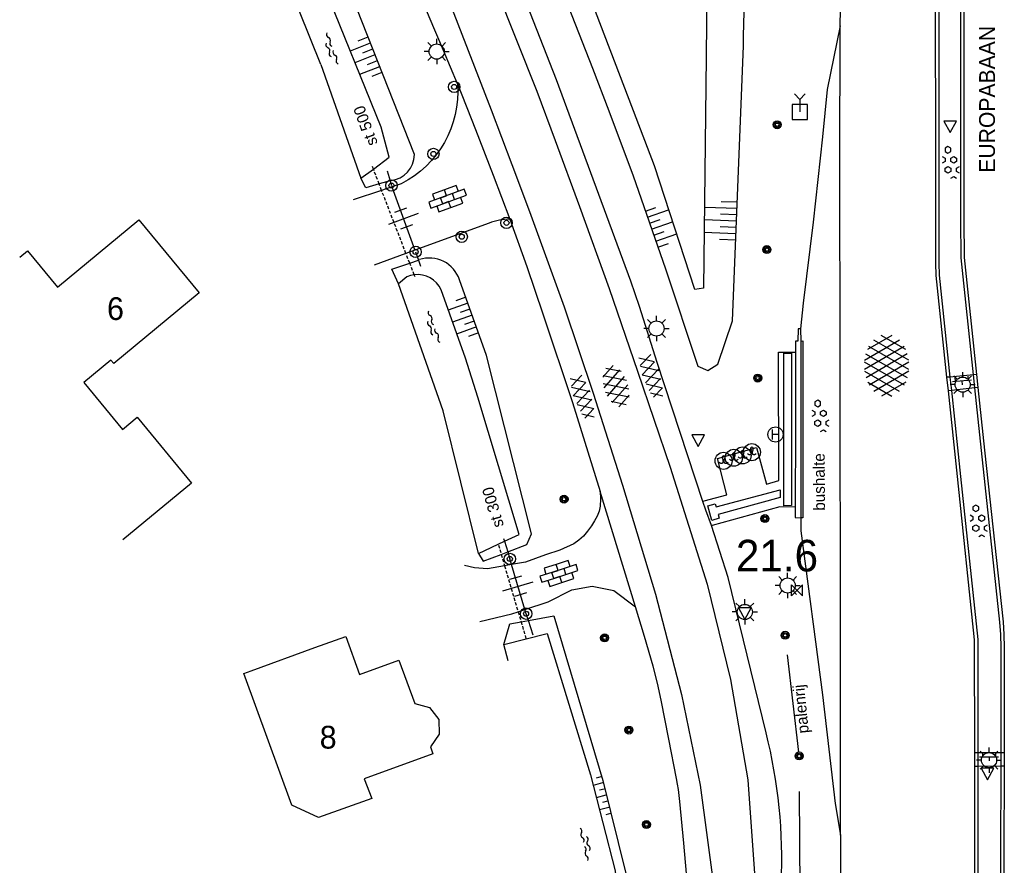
# Model space of a CAD drawing. Header units: metres. Extents: x 121538 to 126242, y 445257 to 454505.
# Tile 75 of 83: x 121655 to 121733, y 454082 to 454149. Entities that reach past the tile are written whole.
import ezdxf
from ezdxf.enums import TextEntityAlignment as Align

# ---------------------------------------------------------------- set-up
doc = ezdxf.new("R2010")
doc.units = ezdxf.units.M
doc.linetypes.add('STIPPELFIJN', pattern=[0.375, 0.25, -0.125])
for name, color, linetype in [('B01_F', 8, 'Continuous'), ('B01_T', 8, 'Continuous'), ('SYMBD01', 8, 'Continuous'), ('SYMBD02', 8, 'Continuous'), ('SYMBD04', 8, 'Continuous'), ('SYMBD05', 8, 'Continuous'), ('TEK-D06', 8, 'Continuous'), ('TEK-D20', 7, 'Continuous'), ('TER-D03S', 8, 'Continuous'), ('TER-T02', 8, 'RASTER'), ('TER-T03', 8, 'Continuous'), ('TER-T09', 8, 'Continuous'), ('TOPOT04', 8, 'Continuous'), ('TOPOT06', 8, 'WALB'), ('TOPOT11', 8, 'STIPPELFIJN'), ('TOPOT17', 8, 'Continuous'), ('TOPOT21', 8, 'Continuous'), ('TOPOT22', 8, 'Continuous'), ('TOPOT26', 8, 'Continuous'), ('TOPOT30', 8, 'Continuous'), ('WAT-T00', 8, 'Continuous'), ('WEG-T01', 8, 'Continuous'), ('WEG-T20', 8, 'Continuous'), ('WEG-T22', 8, 'Continuous'), ('WEG-T23', 12, 'Continuous'), ('Z02', 8, 'Continuous')]:
    doc.layers.add(name, color=color, linetype=linetype)
doc.styles.add('ISO', font='provutr.shx')
doc.styles.add('rtw_iso', font='iso-rtw.shx')
doc.linetypes.add('RASTER', pattern='A,0.25,-0.25,[150,BLOK.SHX,S=0.25,R=0,X=0,Y=0],-0.25,0.25', length=1)
doc.linetypes.add('WALB', pattern='A,0.5,[155,BLOK.SHX,S=0.25,R=0,X=0,Y=0],0.5', length=1)

# ---------------------------------------------------------------- blocks, each defined once
blk = doc.blocks.new('water-m')
at = {"linetype": 'Continuous'}
for centre, start, end in [((-0.01040913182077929, 0.7474348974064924), 129.7446390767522, 230.255360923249), ((-0.3222339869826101, 1.122434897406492), 309.7446390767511, 50.25536092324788), ((-0.3222339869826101, 0.3724348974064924), 309.7446390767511, 50.25536092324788), ((0.3153431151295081, 0.005530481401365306), 129.7446390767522, 230.255360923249), ((0.003518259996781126, 0.3805304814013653), 309.7446390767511, 50.25536092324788), ((-0.01040913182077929, -0.7430899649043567), 129.7446390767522, 230.255360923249), ((-0.3222339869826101, -0.3680899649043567), 309.7446390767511, 50.25536092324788), ((0.003518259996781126, -0.3694695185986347), 309.7446390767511, 50.25536092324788), ((-0.3222339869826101, -1.118089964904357), 309.7446390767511, 50.25536092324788)]:
    blk.add_arc(centre, 0.2438543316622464, start, end, dxfattribs=at)
blk = doc.blocks.new('DRHEK')
at = {"linetype": 'Continuous'}
for p, q in [((1.25, 0), (-1.25, 0)), ((-0.5, 0.7000000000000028), (0.5, 0.7000000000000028)), ((-0.5, -0.7000000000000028), (0.5, -0.7000000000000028))]:
    blk.add_line(p, q, dxfattribs=at)
blk = doc.blocks.new('asfalt-xl')
at = {"linetype": 'Continuous'}
for p, q in [((0.4129806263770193, 2.410007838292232), (-1.51377442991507, 1.288328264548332)), ((0.4129806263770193, 2.410007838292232), (-1.51377442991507, 1.288328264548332)), ((1.520261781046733, 1.290145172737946), (-0.4262594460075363, 2.404646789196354)), ((1.520261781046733, 1.290145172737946), (-0.4262594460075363, 2.404646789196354)), ((1.009462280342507, 2.034059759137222), (-1.739499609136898, 0.433724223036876)), ((1.009462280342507, 2.034059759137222), (-1.739499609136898, 0.433724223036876)), ((1.749758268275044, 0.4385486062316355), (-1.017087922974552, 2.022736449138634)), ((1.749758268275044, 0.4385486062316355), (-1.017087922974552, 2.022736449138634)), ((1.395544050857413, 1.535624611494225), (-1.752273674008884, -0.2969070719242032)), ((1.395544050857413, 1.535624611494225), (-1.752273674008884, -0.2969070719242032)), ((1.648679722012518, -0.9439696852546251), (-1.63821030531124, 0.9379753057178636)), ((1.648679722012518, -0.9439696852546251), (-1.63821030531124, 0.9379753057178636)), ((1.641686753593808, 0.9557237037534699), (-1.630249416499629, -0.9490653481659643)), ((1.641686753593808, 0.9557237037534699), (-1.630249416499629, -0.9490653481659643)), ((1.766768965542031, -0.2913869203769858), (-1.397833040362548, 1.520540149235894)), ((1.766768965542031, -0.2913869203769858), (-1.397833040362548, 1.520540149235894)), ((1.406557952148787, -1.525536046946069), (-1.754752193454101, 0.2845067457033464)), ((1.406557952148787, -1.525536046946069), (-1.754752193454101, 0.2845067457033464)), ((1.764573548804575, 0.3040682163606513), (-1.385078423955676, -1.529532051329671)), ((1.764573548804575, 0.3040682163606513), (-1.385078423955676, -1.529532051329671)), ((1.023688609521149, -2.026515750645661), (-1.735665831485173, -0.4466178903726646)), ((1.023688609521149, -2.026515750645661), (-1.735665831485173, -0.4466178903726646)), ((1.752955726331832, -0.4258912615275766), (-1.000181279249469, -2.028655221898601)), ((1.752955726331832, -0.4258912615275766), (-1.000181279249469, -2.028655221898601)), ((0.4088998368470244, -2.412705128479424), (-1.490776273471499, -1.325024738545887)), ((0.4088998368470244, -2.412705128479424), (-1.490776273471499, -1.325024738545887)), ((1.529626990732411, -1.279099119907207), (-0.4059773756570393, -2.405929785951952)), ((1.529626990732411, -1.279099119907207), (-0.4059773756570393, -2.405929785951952))]:
    blk.add_line(p, q, dxfattribs=at)
blk = doc.blocks.new('talud')
for p, q in [((6.661338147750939e-16, 0.75), (0.5000000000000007, 0.7499999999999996)), ((4.440892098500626e-16, 0.5), (1, 0.4999999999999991)), ((2.220446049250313e-16, 0.25), (0.5000000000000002, 0.2499999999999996)), ((0, 0), (1, -8.881784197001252e-16)), ((-2.220446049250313e-16, -0.25), (0.4999999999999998, -0.2500000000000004)), ((-4.440892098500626e-16, -0.5), (0.9999999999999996, -0.5000000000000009)), ((-6.661338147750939e-16, -0.75), (0.4999999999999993, -0.7500000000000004))]:
    blk.add_line(p, q)
blk = doc.blocks.new('asfalt-l')
for p, q in [((-0.7591759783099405, 1.005065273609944), (0.3033435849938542, 1.61851127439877)), ((-0.3033433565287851, 1.618511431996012), (0.7591756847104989, 1.005065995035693)), ((-0.9297791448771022, 0.184879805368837), (0.7041760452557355, 1.128244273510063)), ((-0.704176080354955, 1.12824420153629), (0.9297791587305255, 0.1848795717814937)), ((-0.8925070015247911, 0.5152892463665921), (0.8925070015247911, -0.5152892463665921)), ((-0.8925070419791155, -0.5152890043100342), (0.8925070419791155, 0.5152890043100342)), ((-0.9297791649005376, -0.1848794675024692), (0.7041762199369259, -1.128243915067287)), ((-0.7041760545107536, -1.128244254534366), (0.9297791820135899, -0.1848791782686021)), ((-0.7591760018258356, -1.005065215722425), (0.3033436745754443, -1.618511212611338)), ((-0.3033433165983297, -1.618511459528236), (0.7591759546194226, -1.005065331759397))]:
    blk.add_line(p, q)
blk = doc.blocks.new('asfalt-m')
for p, q in [((-0.517047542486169, 1.140316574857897), (0.5386025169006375, 1.694069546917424)), ((-0.4268721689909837, 1.749230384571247), (0.629398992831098, 1.080961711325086)), ((-0.6303698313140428, 0.3751020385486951), (0.6355873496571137, 1.039174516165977)), ((-0.5270155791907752, 1.073006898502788), (0.7448880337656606, 0.2683141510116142)), ((-0.627158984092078, 0.3967834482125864), (0.6602264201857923, -0.4177041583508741)), ((-0.5712343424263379, -0.2996475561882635), (0.7325722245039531, 0.3842792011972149)), ((-0.560721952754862, -0.3848301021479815), (0.5755648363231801, -1.10372222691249)), ((-0.4894308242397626, -0.9625065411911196), (0.6679143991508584, -0.3554079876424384)), ((-0.4617203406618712, -1.187046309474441), (0.3932195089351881, -1.72793932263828)), ((-0.3358265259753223, -1.587702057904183), (0.5747864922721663, -1.110029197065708))]:
    blk.add_line(p, q)
blk = doc.blocks.new('beton-m')
for p, q in [((-0.2273319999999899, 1.443749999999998), (-0.4546632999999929, 1.312500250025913)), ((-0.4546632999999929, 1.312500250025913), (-0.4546632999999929, 1.049999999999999)), ((-0.4546632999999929, 1.049999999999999), (-0.2273319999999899, 0.9187499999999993)), ((0, 1.3125), (-0.2273319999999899, 1.443749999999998)), ((-0.2273319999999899, 0.9187499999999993), (0, 1.049999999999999)), ((0, 1.049999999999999), (0, 1.3125)), ((-0.681995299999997, 0.65625), (-0.4546632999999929, 0.5249999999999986)), ((-0.4546632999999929, 0.2624999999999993), (-0.6819945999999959, 0.1312499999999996)), ((-0.4546632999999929, 0.5249999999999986), (-0.4546632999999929, 0.2624999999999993)), ((0, 0.5249999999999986), (0.227331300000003, 0.65625)), ((0, 0.2624999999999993), (0, 0.5249999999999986)), ((0.2273320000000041, 0.1312499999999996), (0, 0.2624999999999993)), ((0.227331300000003, 0.65625), (0.4546633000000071, 0.5249999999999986)), ((0.4546633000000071, 0.2624999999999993), (0.2273320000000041, 0.1312499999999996)), ((0.4546633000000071, 0.5249999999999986), (0.4546633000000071, 0.2624999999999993)), ((-0.4546632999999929, -0.2624999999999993), (-0.2273319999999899, -0.1312499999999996)), ((-0.4546632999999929, -0.5249999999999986), (-0.4546632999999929, -0.2624999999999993)), ((-0.2273319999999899, -0.65625), (-0.4546632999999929, -0.5249999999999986)), ((-0.2273319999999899, -0.1312499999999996), (0, -0.2624999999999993)), ((0, -0.5249999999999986), (-0.2273319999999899, -0.65625)), ((0, -0.2624999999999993), (0, -0.5249999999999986)), ((0.4546633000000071, -0.2624999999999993), (0.681995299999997, -0.1312499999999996)), ((0.4546633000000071, -0.5249999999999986), (0.4546633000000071, -0.2624999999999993)), ((0.681995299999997, -0.65625), (0.4546633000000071, -0.5249999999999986)), ((0, -1.050000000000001), (0.2273320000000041, -0.9187499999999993)), ((0.2273320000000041, -0.9187499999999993), (0.4546633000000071, -1.050000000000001))]:
    blk.add_line(p, q)
blk = doc.blocks.new('paal')
for radius in [0.4499999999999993, 0.2]:
    blk.add_circle((0, 0), radius)
blk = doc.blocks.new('lichtmast')
for p, q in [((0, 0.5998500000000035), (0, 0.9997499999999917)), ((-0.5998500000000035, 0), (-0.9997499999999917, 0)), ((-0.7069300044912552, 0.7069300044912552), (-0.4241580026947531, 0.4241580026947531)), ((0.4241580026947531, 0.4241580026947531), (0.7069300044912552, 0.7069300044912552)), ((0.5998500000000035, 0), (0.9997499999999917, 0)), ((-0.4241580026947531, -0.4241580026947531), (-0.7069300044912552, -0.7069300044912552)), ((0, -0.5998500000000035), (0, -0.9997499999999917)), ((0.4241580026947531, -0.4241580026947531), (0.7069300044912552, -0.7069300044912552))]:
    blk.add_line(p, q)
blk.add_circle((0, 0), 0.5998499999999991)
blk = doc.blocks.new('kilometerpaal')
for p, q in [((-0.4419417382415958, 0.4419417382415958), (0.4419417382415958, -0.4419417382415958)), ((-0.4419417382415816, -0.4419417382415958), (-0.4419417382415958, 0.4419417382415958)), ((0.4419417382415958, 0.4419417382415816), (-0.4419417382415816, -0.4419417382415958)), ((0.4419417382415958, -0.4419417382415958), (0.4419417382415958, 0.4419417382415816))]:
    blk.add_line(p, q)
at = {"style": 'rtw_iso'}
blk.add_attdef('KILOMETERPAAL', (0.5914120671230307, 0.8682056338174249), '', height=2.5, dxfattribs=at)
blk = doc.blocks.new('BOOM')
for radius in [0.315, 0.225, 0.135]:
    blk.add_circle((0, 0), radius)
blk = doc.blocks.new('verkeersbord')
for p, q in [((0.5024674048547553, 0.3224406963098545), (-0.5036675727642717, 0.3224406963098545)), ((-0.5036675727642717, 0.3224406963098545), (-0.0006000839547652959, -0.5998496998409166)), ((-0.0006000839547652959, -0.5998496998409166), (0.5024674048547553, 0.3224406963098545))]:
    blk.add_line(p, q)
blk = doc.blocks.new('fietsklem')
for p, q in [((-0.1092897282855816, 0.2504862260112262), (-0.08680454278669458, 0.1809593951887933)), ((-0.08680454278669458, 0.1809593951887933), (-0.06304656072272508, 0.1016818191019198)), ((-0.06304656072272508, 0.1016818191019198), (-0.04807295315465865, 0.03138136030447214)), ((-0.04807295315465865, 0.03138136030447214), (-0.04019494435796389, -0.03808296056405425)), ((0.04534364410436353, -0.03808296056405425), (0.05322165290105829, 0.03138136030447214)), ((0.05322165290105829, 0.03138136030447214), (0.06819526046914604, 0.1016818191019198)), ((0.06819526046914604, 0.1016818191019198), (0.09195324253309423, 0.1809593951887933)), ((0.09195324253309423, 0.1809593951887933), (0.1144384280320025, 0.2504862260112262)), ((-0.2689619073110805, -0.1920310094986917), (-0.3468297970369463, -0.1221974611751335)), ((-0.2053523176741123, -0.2180466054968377), (-0.2689619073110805, -0.1920310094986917)), ((-0.1404007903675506, -0.2118779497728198), (-0.2053523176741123, -0.2180466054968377)), ((-0.08779539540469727, -0.1745978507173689), (-0.1404007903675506, -0.2118779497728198)), ((-0.05102529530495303, -0.1072791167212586), (-0.08779539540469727, -0.1745978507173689)), ((-0.04019494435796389, -0.03808296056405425), (-0.05102529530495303, -0.1072791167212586)), ((0.05617399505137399, -0.1072791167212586), (0.04534364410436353, -0.03808296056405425)), ((0.09294409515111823, -0.1745978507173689), (0.05617399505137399, -0.1072791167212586)), ((0.1455494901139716, -0.2118779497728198), (0.09294409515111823, -0.1745978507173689)), ((0.210501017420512, -0.2180466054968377), (0.1455494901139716, -0.2118779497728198)), ((0.2741106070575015, -0.1920310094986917), (0.210501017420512, -0.2180466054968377)), ((0.3519784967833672, -0.1221974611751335), (0.2741106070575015, -0.1920310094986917))]:
    blk.add_line(p, q)
blk.add_circle((0, 0), 0.675)
blk.add_arc((0.002574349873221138, 0.2753818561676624), 0.1146008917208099, 347.4531605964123, 192.5468394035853)
blk = doc.blocks.new('wegwijzer-mp')
for q in [(-0.4241580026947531, 1.423908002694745), (0.4241580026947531, 1.423908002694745), (0, 0)]:
    blk.add_line((-2.842170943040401e-14, 0.9997499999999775), q)
blk.add_lwpolyline([(-0.6000000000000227, -0.5998500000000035), (0.5999999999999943, -0.5998500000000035), (0.5999999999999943, 0.6001499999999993), (-0.6000000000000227, 0.6001499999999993)], close=True)
blk = doc.blocks.new('bushalte')
blk.add_circle((0, 0), 0.5998500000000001)
at = {"style": 'ISO'}
blk.add_text('H', height=0.7998000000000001, dxfattribs=at).set_placement((0, 0), align=Align.MIDDLE)
blk = doc.blocks.new('klinkers-l')
at = {"linetype": 'Continuous'}
for p, q in [((-0.2500000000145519, 0.9999999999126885), (-0.7500000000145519, 0.9999999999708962)), ((-0.7500000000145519, 0.9999999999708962), (-0.7500000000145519, 2.91038304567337e-11)), ((0.2499999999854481, 1.499999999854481), (-0.2500000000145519, 1.499999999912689)), ((-0.2500000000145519, 1.499999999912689), (-0.2500000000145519, 0.5000000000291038)), ((0.2499999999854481, 0.4999999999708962), (0.2499999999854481, 1.499999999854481)), ((0.7500000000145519, 0.9999999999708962), (0.2499999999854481, 0.9999999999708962)), ((0.7499999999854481, -2.91038304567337e-11), (0.7500000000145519, 0.9999999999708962)), ((-0.2499999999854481, -2.91038304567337e-11), (-0.7500000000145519, 2.91038304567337e-11)), ((-0.7500000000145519, 2.91038304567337e-11), (-0.7500000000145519, -1.000000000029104)), ((0.2499999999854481, 0.4999999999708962), (-0.2500000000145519, 0.4999999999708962)), ((-0.2500000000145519, 0.4999999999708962), (-0.2499999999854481, -0.4999999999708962)), ((0.2500000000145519, -0.4999999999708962), (0.2499999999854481, 0.4999999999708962)), ((-0.2499999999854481, -0.5000000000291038), (-0.2499999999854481, -2.91038304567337e-11)), ((0.2500000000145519, -0.5000000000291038), (-0.2499999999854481, -0.5000000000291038)), ((-0.2499999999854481, -0.5000000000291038), (-0.2500000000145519, -1.499999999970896)), ((0.7499999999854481, -2.91038304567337e-11), (0.2499999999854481, -2.91038304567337e-11)), ((0.2499999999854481, -2.91038304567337e-11), (0.2500000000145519, -0.5000000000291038)), ((0.2499999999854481, -1.499999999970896), (0.2500000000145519, -0.5000000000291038)), ((0.7499999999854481, -1.000000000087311), (0.7499999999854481, -2.91038304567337e-11)), ((-0.7500000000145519, -1.000000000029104), (-0.2499999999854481, -1.000000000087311)), ((-0.2500000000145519, -1.499999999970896), (0.2499999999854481, -1.499999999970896)), ((0.2500000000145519, -1.000000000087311), (0.7499999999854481, -1.000000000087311))]:
    blk.add_line(p, q, dxfattribs=at)
blk = doc.blocks.new('klinkers-s')
for p, q in [((-0.3125, 0.5000000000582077), (0, 0.5000000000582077)), ((7.275957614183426e-11, -0.75), (-1.455191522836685e-11, 0.7500000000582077)), ((0, 0), (0.3125, 0)), ((5.820766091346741e-11, -0.5), (-0.3124999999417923, -0.5))]:
    blk.add_line(p, q)

msp = doc.modelspace()

# ---------------------------------------------------------------- linework, layer by layer
at = {"layer": 'B01_F'}
for points in [[(121654.6968837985, 454130.3998306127), (121655.313, 454130.909), (121657.696, 454128.026), (121664.14, 454133.352), (121668.911, 454127.578), (121662.143, 454121.985), (121661.925, 454122.247), (121659.783, 454120.476), (121662.847, 454116.769), (121664.003, 454117.724), (121668.303, 454112.521)], [(121668.303, 454112.521), (121662.8719357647, 454108.0325991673)]]:
    msp.add_lwpolyline(points, dxfattribs=at)
at = {"layer": 'B01_T'}
msp.add_lwpolyline([(121673.035, 454097.669), (121678.06, 454099.492), (121680.519, 454100.384), (121681.608, 454097.374), (121684.716, 454098.501), (121685.988, 454095.077), (121687.147, 454094.753), (121687.881, 454093.812), (121687.907, 454092.632), (121687.22, 454091.654), (121687.404, 454091.083), (121681.981, 454089.117), (121682.57, 454087.56), (121678.359, 454086.051), (121676.24, 454087.018), (121672.439, 454097.452), (121673.035, 454097.669)], dxfattribs=at)
at = {"layer": 'TER-T02', "flags": 128}
for points in [[(121683.801, 454137.23), (121684.0285969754, 454136.4452294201)], [(121684.0285969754, 454136.4452294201), (121684.138, 454136.068)], [(121686.044, 454130.816), (121686.2718839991, 454130.1709916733)], [(121686.2718839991, 454130.1709916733), (121686.445, 454129.681)], [(121693.004, 454108.144), (121693.077045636, 454107.9075819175)], [(121693.077045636, 454107.9075819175), (121693.3373325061, 454107.0651425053)], [(121693.3373325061, 454107.0651425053), (121693.507, 454106.516)], [(121694.9745253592, 454101.6448160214), (121694.798, 454102.181)], [(121695.359, 454100.477), (121694.9745253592, 454101.6448160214)]]:
    msp.add_lwpolyline(points, dxfattribs=at)
at = {"layer": 'TER-T03'}
for points in [[(121684.1761276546, 454135.9629389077), (121685.9942415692, 454130.9531097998)], [(121693.6418870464, 454106.063067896), (121693.507, 454106.516)], [(121694.7029912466, 454102.5000262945), (121693.6418870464, 454106.063067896)], [(121694.798, 454102.181), (121694.7029912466, 454102.5000262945)]]:
    msp.add_lwpolyline(points, dxfattribs=at)
at = {"layer": 'TER-T09'}
for points in [[(121690.889, 454164.047), (121691.808, 454163.963), (121692.573, 454163.261), (121696.791, 454153.713), (121700.06, 454145.358), (121701.3337885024, 454141.9710341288), (121703.265, 454136.836), (121705.825, 454129.477), (121708.397, 454121.777), (121709.174, 454121.426), (121709.971, 454121.942), (121711.142, 454125.358), (121711.998, 454147.137), (121712.018836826, 454147.8999744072), (121712.491, 454165.189), (121711.45, 454170.38), (121708.629, 454175.388), (121704.351, 454179.195), (121700.119, 454180.663), (121699.7479186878, 454180.5887453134), (121696.256, 454179.89), (121691.503, 454177.674), (121688.355, 454174.7), (121687.337, 454172.081)], [(121684.0285969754, 454136.4452294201), (121683.1600907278, 454136.1934631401), (121682.096, 454135.885), (121681.708, 454136.639)], [(121684.177, 454129.441), (121685.5785448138, 454129.9293879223), (121686.2718839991, 454130.1709916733)], [(121691.039, 454106.951), (121691.3978099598, 454106.3281698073), (121692.8319991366, 454106.873127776), (121693.3373325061, 454107.0651425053)], [(121694.9745253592, 454101.6448160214), (121697.003, 454102.012), (121700.881, 454088.965), (121703.294, 454079.17), (121704.098, 454071.038), (121703.391, 454069.035), (121702.295, 454068.196), (121701.0384865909, 454068.1578744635), (121700.4869400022, 454068.1411392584), (121698.4500270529, 454068.0793345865)], [(121693.032, 454099.743), (121693.495, 454101.377), (121694.3932943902, 454101.5396046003), (121694.9745253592, 454101.6448160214)]]:
    msp.add_lwpolyline(points, dxfattribs=at)
for points in [[(121684.083, 454136.461, 0.3803352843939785), (121685.952, 454138.525), (121679.753, 454154.237)], [(121693.3373325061, 454107.0651425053), (121694.866, 454107.646), (121695.211, 454108.495), (121691.668, 454122.613), (121689.52, 454128.611, 0.4144317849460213), (121686.358, 454130.201)]]:
    msp.add_lwpolyline(points, format="xyb", dxfattribs=at)
at = {"layer": 'TOPOT04'}
for points in [[(121715.1957028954, 454122.7939266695), (121715.8085295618, 454122.7876198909), (121715.8201931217, 454110.7369867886), (121715.2103332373, 454110.7217362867), (121715.1957028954, 454122.7939266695)], [(121714.9054365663, 454111.9942512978), (121714.9064904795, 454111.3655830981), (121710.0123447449, 454110.0259214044), (121710.0953547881, 454109.7277917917), (121709.5149677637, 454109.5653494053), (121709.1825253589, 454110.7202148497), (121709.7559010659, 454110.8797117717), (121709.8409914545, 454110.632381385), (121714.9054365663, 454111.9942512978)]]:
    msp.add_lwpolyline(points, dxfattribs=at)
at = {"layer": 'TOPOT06', "flags": 128}
for points in [[(121678.552, 454145.648), (121681.708, 454136.639)], [(121684.681, 454128.3), (121684.177, 454129.441)], [(121691.039, 454106.951), (121688.226, 454118.235), (121684.681, 454128.3)], [(121693.3818888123, 454098.4363756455), (121693.032, 454099.743)]]:
    msp.add_lwpolyline(points, dxfattribs=at)
at = {"layer": 'TOPOT11', "flags": 128}
for points in [[(121682.7037812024, 454137.3753574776), (121682.624, 454137.582)], [(121694.3932943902, 454101.5396046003), (121694.779, 454100.222)]]:
    msp.add_lwpolyline(points, dxfattribs=at)
at = {"layer": 'TOPOT11'}
for points in [[(121683.1600907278, 454136.1934631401), (121682.7037812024, 454137.3753574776)], [(121683.3564747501, 454135.6848058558), (121683.1600907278, 454136.1934631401)], [(121685.2837291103, 454130.6929946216), (121683.3564747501, 454135.6848058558)], [(121685.5785448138, 454129.9293879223), (121685.2837291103, 454130.6929946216)], [(121685.9353517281, 454129.005216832), (121685.5785448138, 454129.9293879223)], [(121686.003, 454128.83), (121685.9353517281, 454129.005216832)], [(121692.616, 454107.611), (121692.8319991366, 454106.873127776)], [(121692.8319991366, 454106.873127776), (121693.0963843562, 454105.9699643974)], [(121693.0963843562, 454105.9699643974), (121694.1642592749, 454102.3220088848)], [(121694.1642592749, 454102.3220088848), (121694.3932943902, 454101.5396046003)]]:
    msp.add_lwpolyline(points, dxfattribs=at)
at = {"layer": 'TOPOT17'}
for points in [[(121716.3803984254, 454091.2169978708), (121715.4865244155, 454098.9152762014)], [(121716.5564267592, 454072.3599520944), (121716.4364094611, 454088.1094948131)]]:
    msp.add_lwpolyline(points, dxfattribs=at)
at = {"layer": 'WAT-T00'}
for points in [[(121687.9093139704, 454170.7865263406), (121690.127, 454173.723), (121692.519, 454176.344), (121696.489, 454178.475), (121700.262, 454179.214), (121702.712, 454177.846), (121705.547, 454174.065), (121707.42, 454169.616), (121708.68, 454164.825), (121709.102, 454151.73), (121709.044620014, 454146.2496352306), (121708.853, 454127.948), (121708.144, 454127.847), (121704.958, 454137.62), (121702.9550393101, 454142.8706369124), (121698.782, 454153.81), (121694.688, 454164.439), (121692.648, 454166.641), (121689.9514424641, 454166.1675904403)], [(121678.552, 454145.648), (121676.865, 454149.854), (121674.71, 454153.545)], [(121691.039, 454106.951), (121693.077045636, 454107.9075819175)], [(121693.032, 454099.743), (121696.471, 454100.606), (121699.884, 454089.42), (121701.857, 454081.829), (121702.938, 454070.959), (121702.016, 454068.941), (121701.052546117, 454069.0285867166), (121700.513092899, 454069.0776279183), (121698.4681394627, 454069.2635327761)]]:
    msp.add_lwpolyline(points, dxfattribs=at)
for points in [[(121681.708, 454136.639), (121682.7037812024, 454137.3753574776), (121683.965, 454138.308), (121683.309, 454140.694), (121678.796, 454151.841), (121677.541, 454155.751, -0.2137489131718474), (121677.822, 454156.679), (121678.1166545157, 454156.9238609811), (121678.3165717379, 454156.980451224), (121678.5230047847, 454157.0040043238)], [(121693.077045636, 454107.9075819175), (121694.254, 454108.46), (121690.984, 454119.319), (121689.988, 454122.392), (121688.076, 454127.811, 0.3244015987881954), (121685.9353517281, 454129.005216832), (121685.6395253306, 454128.9481003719), (121685.355, 454128.849), (121684.681, 454128.3)]]:
    msp.add_lwpolyline(points, format="xyb", dxfattribs=at)
at = {"layer": 'WEG-T01'}
for points in [[(121708.7820867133, 454111.0695020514), (121705.178, 454122.049), (121703.7803877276, 454126.4877979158), (121703.085, 454128.497), (121698.6664966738, 454140.4910020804), (121697.2039514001, 454144.4395386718), (121694.077, 454152.41), (121692.6578152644, 454155.8631767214), (121689.938, 454162.045), (121688.2938828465, 454165.8337156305)], [(121686.9732611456, 454164.6403010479), (121688.414, 454161.321), (121692.425, 454151.642), (121695.641, 454143.542), (121697.0987205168, 454139.6210714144), (121699.032, 454134.421), (121701.368, 454127.917), (121703.614, 454121.385), (121706.202, 454113.773), (121709.138, 454104.53), (121710.991, 454096.967), (121712.363, 454089.035), (121712.929, 454080.872), (121712.99, 454073.484), (121713.064, 454054.146), (121713.086, 454039.807)], [(121683.9070447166, 454161.8694338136), (121684.4961347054, 454160.5414882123), (121685.084, 454159.213), (121688.881, 454150.149), (121692.03, 454142.061), (121693.6734251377, 454137.72043689), (121695.076, 454134.016), (121697.8, 454126.461), (121700.119, 454119.631), (121702.421, 454112.352), (121705.029, 454103.716), (121707.113, 454095.778), (121708.589, 454088.607), (121709.624, 454080.714), (121709.873, 454073.746), (121709.944, 454056.905), (121710.071, 454039.785)], [(121689.3510463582, 454144.1053756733), (121688.2445509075, 454146.7640422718), (121687.108, 454149.41), (121683.379, 454158.579), (121682.919, 454159.95), (121682.7612424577, 454160.3205711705), (121682.6028657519, 454160.6908781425)], [(121728.1164636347, 454120.8888496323), (121727.253, 454128.947), (121727.228, 454129.927), (121727.237, 454138.942), (121727.2239632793, 454150.2228802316)], [(121729.4488929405, 454150.2450188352), (121729.447, 454148.357), (121729.466, 454133.357), (121729.473, 454130.359), (121730.4499057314, 454121.1172290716)], [(121719.6587973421, 454148.7087660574), (121718.6232946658, 454143.6767074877), (121718.2752847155, 454139.917748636), (121717.5143519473, 454133.1600928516), (121716.7340422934, 454126.7664464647), (121716.5281847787, 454124.7249149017)], [(121719.6960740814, 454084.6580309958), (121719.6783656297, 454099.5646754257), (121719.6547352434, 454122.5566784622), (121719.6324826, 454137.5980310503), (121719.6587973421, 454148.7087660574)], [(121689.3510463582, 454144.1053756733), (121690.7921031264, 454140.5088346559), (121692.1781611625, 454136.8907419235), (121693.5162459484, 454133.4030023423)], [(121684.1761276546, 454135.9629389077), (121683.3564747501, 454135.6848058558), (121681.1153415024, 454134.9243214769)], [(121693.5162459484, 454133.4030023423), (121694.8444148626, 454129.662425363), (121696.13, 454125.907), (121698.4563243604, 454118.8983219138), (121700.65, 454111.847)], [(121685.9942415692, 454130.9531097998), (121685.2837291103, 454130.6929946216), (121682.7571041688, 454129.7680094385)], [(121716.5281847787, 454124.7249149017), (121716.5559998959, 454123.7577253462)], [(121716.5559998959, 454123.7577253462), (121716.5617693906, 454109.7723290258)], [(121708.7820867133, 454111.0695020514), (121708.9060938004, 454111.1022884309), (121710.6999055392, 454111.5765564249), (121709.9411726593, 454114.4700155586), (121713.0348253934, 454115.3397817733), (121713.8382900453, 454112.443270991), (121714.8066659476, 454112.7198652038), (121714.7909567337, 454122.8742238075), (121716.1152075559, 454122.8920558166)], [(121728.2322072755, 454119.8086887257), (121728.1164636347, 454120.8888496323)], [(121730.4499057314, 454121.1172290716), (121730.558740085, 454120.0876290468)], [(121730.558740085, 454120.0876290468), (121731.083, 454115.128), (121732.558, 454101.541), (121732.616, 454100.538), (121732.657, 454099.517), (121732.6437110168, 454091.1725407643)], [(121730.3197469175, 454091.1774204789), (121730.312, 454100.112), (121728.959, 454113.026), (121728.2322072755, 454119.8086887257)], [(121700.65, 454111.847), (121700.691845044, 454111.2703840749), (121700.6622077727, 454110.693011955), (121700.580501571, 454110.2917920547), (121700.43, 454109.911), (121700.2150987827, 454109.5171473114), (121699.9729106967, 454109.1394603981), (121699.6649136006, 454108.7224266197), (121699.332, 454108.325), (121698.9807002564, 454107.9865452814), (121698.5821240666, 454107.7052978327), (121697.4775166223, 454107.2062224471), (121696.323, 454106.837), (121694.743, 454106.251), (121693.6418870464, 454106.063067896)], [(121703.456, 454102.727), (121700.65, 454111.847)], [(121709.488433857, 454109.1487165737), (121709.0380098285, 454110.3687460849), (121708.7820867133, 454111.0695020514)], [(121716.0990955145, 454110.6181260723), (121714.8968141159, 454110.6351436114), (121709.5298028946, 454109.1600863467), (121709.488433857, 454109.1487165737)], [(121716.5617693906, 454109.7723290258), (121716.5544459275, 454108.750522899), (121718.2688945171, 454095.7556474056), (121719.2638618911, 454087.1519739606), (121719.6960740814, 454084.6580309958)], [(121693.6418870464, 454106.063067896), (121693.0963843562, 454105.9699643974), (121691.749, 454105.74), (121690.714, 454105.808), (121689.9089807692, 454105.9870192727)], [(121694.7029912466, 454102.5000262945), (121696.555, 454103.112), (121698.418, 454104.056), (121700.035, 454104.347), (121701.732, 454104.013), (121703.456, 454102.727)], [(121691.1385795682, 454101.5621350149), (121693.677, 454102.161), (121694.1642592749, 454102.3220088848), (121694.7029912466, 454102.5000262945)], [(121707.7, 454073.491), (121707.7259573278, 454075.845277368), (121707.7070568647, 454078.1996219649), (121707.6624308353, 454079.463500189), (121707.573, 454080.725), (121707.275013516, 454084.0171787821), (121706.9654834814, 454087.3082923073), (121706.9139973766, 454087.7848385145), (121706.851, 454088.26), (121706.7830726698, 454088.6933441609), (121706.7051289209, 454089.1249991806), (121706.100548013, 454092.2379757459), (121705.486, 454095.349), (121705.1931920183, 454096.6924478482), (121704.8523071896, 454098.0245087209), (121704.1778299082, 454100.3827845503), (121703.456, 454102.727)], [(121730.3206994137, 454090.0788993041), (121730.3197469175, 454091.1774204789)], [(121732.6437110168, 454091.1725407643), (121732.6420066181, 454090.1023095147)], [(121730.324811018, 454061.0156583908), (121730.314, 454070.378), (121730.325, 454085.119), (121730.3206994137, 454090.0788993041)], [(121732.6420066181, 454090.1023095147), (121732.631, 454083.191), (121732.661, 454066.075), (121732.6598456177, 454061.0193825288)], [(121719.6960740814, 454084.6580309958), (121719.7094313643, 454067.358649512), (121719.8038964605, 454047.6781184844), (121719.7553965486, 454025.90078886), (121719.788578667, 454008.290594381), (121719.6762133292, 453996.3248364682), (121719.7363210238, 453980.3727257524), (121719.7991213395, 453967.3391644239), (121719.8473505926, 453959.5875840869), (121719.85, 453951.542), (121719.961, 453940.152), (121720.323, 453926.672), (121720.59, 453919.053), (121721.133, 453908.204), (121722.269, 453898.965), (121723.666, 453890.615), (121725.514, 453881.163), (121726.793, 453874.621)]]:
    msp.add_lwpolyline(points, dxfattribs=at)
for points in [[(121719.6587973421, 454148.7087660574), (121719.7948562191, 454155.093826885, 0.00957104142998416), (121719.9052220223, 454163.2217236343)], [(121689.3510463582, 454144.1053756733, -0.3047926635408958), (121684.916, 454136.214), (121684.1761276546, 454135.9629389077)], [(121693.5162459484, 454133.4030023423, 0.09183987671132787), (121691.864, 454133.102), (121685.9942415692, 454130.9531097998)], [(121715.271, 454011.889), (121715.345, 454033.15), (121715.196, 454051.151), (121715.089, 454073.516), (121715.006, 454080.853, 0.07217402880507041), (121713.799, 454092.761), (121710.783, 454105.038), (121709.488433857, 454109.1487165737)]]:
    msp.add_lwpolyline(points, format="xyb", dxfattribs=at)
at = {"layer": 'WEG-T20'}
msp.add_lwpolyline([(121716.5559998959, 454123.7577253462), (121716.7001366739, 454123.7650927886), (121716.7081784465, 454109.7747832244), (121716.5617693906, 454109.7723290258)], dxfattribs=at)
at = {"layer": 'WEG-T22'}
for points in [[(121727.4639606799, 454150.2252682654), (121727.4770001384, 454138.9420188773), (121727.4680030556, 454129.9299409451), (121727.4926731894, 454128.9628717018), (121728.3553324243, 454120.9122282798)], [(121730.2110398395, 454121.0938507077), (121729.2330295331, 454130.3460711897), (121729.2260003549, 454133.356567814), (121729.2069998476, 454148.3569683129), (121729.2088904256, 454150.2426307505)], [(121716.5281847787, 454124.7249149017), (121716.3390755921, 454124.7287985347), (121716.3198315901, 454123.7631705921), (121716.1202643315, 454123.7581642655), (121716.1152075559, 454122.8920558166)], [(121716.1152075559, 454122.8920558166), (121716.1214206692, 454116.7851635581), (121716.0990955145, 454110.6181260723)], [(121728.3553324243, 454120.9122282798), (121728.4705195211, 454119.837261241)], [(121730.3204233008, 454120.0590559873), (121730.2110398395, 454121.0938507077)], [(121732.403711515, 454091.1730447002), (121732.4169923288, 454099.5123741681), (121732.3762781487, 454100.5262565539), (121732.3187493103, 454101.5211087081), (121730.8443652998, 454115.102434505), (121730.3204233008, 454120.0590559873)], [(121728.4705195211, 454119.837261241), (121729.1976640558, 454113.051289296), (121730.5519891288, 454100.1246418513), (121730.5597474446, 454091.1769165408)], [(121716.0990955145, 454110.6181260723), (121716.1011128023, 454109.7896642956), (121716.5617693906, 454109.7723290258)], [(121730.5597474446, 454091.1769165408), (121730.5606974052, 454090.081319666)], [(121732.4020024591, 454090.0998890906), (121732.403711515, 454091.1730447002)], [(121730.5606974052, 454090.081319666), (121730.5650000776, 454085.1190145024), (121730.5540001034, 454070.3780490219), (121730.564810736, 454061.0160411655)], [(121732.419845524, 454061.0189997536), (121732.420999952, 454066.074817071), (121732.390999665, 454083.1909807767), (121732.4020024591, 454090.0998890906)]]:
    msp.add_lwpolyline(points, dxfattribs=at)
at = {"layer": 'WEG-T23'}
for points in [[(121728.3553324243, 454120.9122282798), (121728.1164636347, 454120.8888496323)], [(121730.2110398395, 454121.0938507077), (121728.3553324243, 454120.9122282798)], [(121730.4499057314, 454121.1172290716), (121730.2110398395, 454121.0938507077)], [(121730.3204233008, 454120.0590559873), (121728.4705195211, 454119.837261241)], [(121730.558740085, 454120.0876290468), (121730.3204233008, 454120.0590559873)], [(121728.4705195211, 454119.837261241), (121728.2322072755, 454119.8086887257)], [(121730.5597474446, 454091.1769165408), (121730.3197469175, 454091.1774204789)], [(121732.403711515, 454091.1730447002), (121730.5597474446, 454091.1769165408)], [(121732.6437110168, 454091.1725407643), (121732.403711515, 454091.1730447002)], [(121730.5606974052, 454090.081319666), (121730.3206994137, 454090.0788993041)], [(121732.4020024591, 454090.0998890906), (121730.5606974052, 454090.081319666)], [(121732.6420066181, 454090.1023095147), (121732.4020024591, 454090.0998890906)]]:
    msp.add_lwpolyline(points, dxfattribs=at)

# ---------------------------------------------------------------- block references
at = {"layer": 'SYMBD01'}
for name, p in [('beton-m', (121728.425, 454137.714)), ('asfalt-xl', (121723.3402254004, 454121.7959857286)), ('beton-m', (121718.1121968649, 454117.6448679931)), ('beton-m', (121730.636, 454109.338))]:
    msp.add_blockref(name, p, dxfattribs=at)
at = {"layer": 'SYMBD01', "linetype": 'Continuous'}
for name, p, rotation in [('asfalt-m', (121704.6983864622, 454120.9236116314), 18.86502847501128), ('asfalt-l', (121701.9174025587, 454120.1836187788), 18.65026736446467), ('asfalt-m', (121699.2487708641, 454119.2766842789), 18.86502847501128)]:
    msp.add_blockref(name, p, dxfattribs=dict(at, rotation=rotation))
at = {"layer": 'SYMBD02'}
for name, p, rotation in [('klinkers-l', (121688.577846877, 454135.0310384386), 289.9463088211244), ('klinkers-s', (121729.3065617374, 454120.6167823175), 274.9541268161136), ('klinkers-l', (121697.39821415, 454105.3643131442), 287.8888679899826), ('klinkers-s', (121731.4557989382, 454090.8464185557), 270.4732178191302)]:
    msp.add_blockref(name, p, dxfattribs=dict(at, rotation=rotation))
at = {"layer": 'SYMBD04', "yscale": 2}
for p, xscale, zscale, rotation in [((121682.8208638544, 454146.4047738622), 1.699921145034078, 1.699921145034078, 201.6710769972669), ((121711.4518395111, 454133.2411713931), 2.544336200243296, 2.544336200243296, 177.7492099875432), ((121704.7329021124, 454132.6163548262), 1.765213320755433, 1.765213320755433, 19.18142382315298), ((121690.5213082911, 454125.814981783), 1.659172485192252, 1.659172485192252, 199.7034297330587), ((121701.1040718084, 454087.8155856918), 0.777240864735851, 0.777240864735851, 194.6782467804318)]:
    msp.add_blockref('talud', p, dxfattribs=dict(at, xscale=xscale, zscale=zscale, rotation=rotation))
at = {"layer": 'SYMBD05'}
for p, rotation in [((121679.3097389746, 454146.8601043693), 200.033841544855), ((121687.3558474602, 454124.8504581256), 200.033841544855), ((121699.5413771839, 454083.9517499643), 12.94616734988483)]:
    msp.add_blockref('water-m', p, dxfattribs=dict(at, rotation=rotation))
at = {"layer": 'TER-D03S'}
for p, rotation in [((121685.091, 454133.442), 199.9463088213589), ((121694.1525, 454104.3485), 196.5839806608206)]:
    msp.add_blockref('DRHEK', p, dxfattribs=dict(at, rotation=rotation))
at = {"layer": 'TOPOT21'}
for p in [(121687.7169344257, 454146.6704640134), (121705.116, 454124.748), (121729.364, 454120.309), (121715.5056635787, 454104.4096918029), (121712.119, 454102.317), (121731.452, 454090.585)]:
    msp.add_blockref('lichtmast', p, dxfattribs=at)
at = {"layer": 'TOPOT22'}
for name, p in [('paal', (121689.097, 454143.874)), ('paal', (121687.456, 454138.566)), ('paal', (121684.138, 454136.068)), ('paal', (121693.242, 454133.115)), ('paal', (121689.698, 454132.012)), ('paal', (121686.044, 454130.816)), ('fietsklem', (121711.937, 454114.706)), ('fietsklem', (121712.67, 454114.965)), ('fietsklem', (121710.431, 454114.28)), ('fietsklem', (121711.245, 454114.519)), ('paal', (121693.507, 454106.516)), ('paal', (121694.798, 454102.181))]:
    msp.add_blockref(name, p, dxfattribs=at)
at = {"layer": 'TOPOT26'}
for p in [(121714.676, 454140.881), (121713.861, 454131.001), (121713.136, 454120.829), (121697.803, 454111.244), (121713.705, 454109.703), (121701.011, 454100.267), (121715.306, 454100.47), (121702.936, 454092.972), (121716.415, 454090.919), (121704.327, 454085.492)]:
    msp.add_blockref('BOOM', p, dxfattribs=at)
at = {"layer": 'TOPOT30'}
for name, p in [('wegwijzer-mp', (121716.466, 454141.89)), ('verkeersbord', (121728.376, 454140.853)), ('bushalte', (121714.5487982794, 454116.361892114)), ('verkeersbord', (121708.43, 454116.017)), ('verkeersbord', (121712.119, 454102.317)), ('verkeersbord', (121731.327, 454089.631))]:
    msp.add_blockref(name, p, dxfattribs=at)
ref = msp.add_blockref('kilometerpaal', (121716.2414712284, 454104.0254080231), dxfattribs=at)
ref.add_attrib('KILOMETERPAAL', '21.6', (121711.4071625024, 454105.5262653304), dxfattribs={"height": 2.5, "style": 'rtw_iso'})

# ---------------------------------------------------------------- texts
at = {"layer": 'TEK-D06', "style": 'ISO'}
msp.add_text('EUROPABAAN', height=1.25, rotation=89.99322023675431, dxfattribs=at).set_placement((121731.2940610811, 454142.8916503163), align=Align.MIDDLE)
at = {"layer": 'TEK-D20', "style": 'ISO'}
for s, rotation, p in [('st 500', 110.1324514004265, (121683.0673943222, 454139.4030726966)), ('bushalte', 90.34719793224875, (121718.4635137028, 454110.3344799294)), ('st 300', 105.5993823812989, (121693.043751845, 454109.1371628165)), ('palenrij', 95.56939396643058, (121717.1863609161, 454092.7453755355))]:
    msp.add_text(s, height=0.9, rotation=rotation, dxfattribs=at).set_placement(p)
at = {"layer": 'Z02', "style": 'ISO'}
for s, p in [('6', (121661.612, 454125.427)), ('8', (121678.453, 454091.504))]:
    msp.add_text(s, height=1.8, dxfattribs=at).set_placement(p)

doc.saveas('drawing.dxf')
